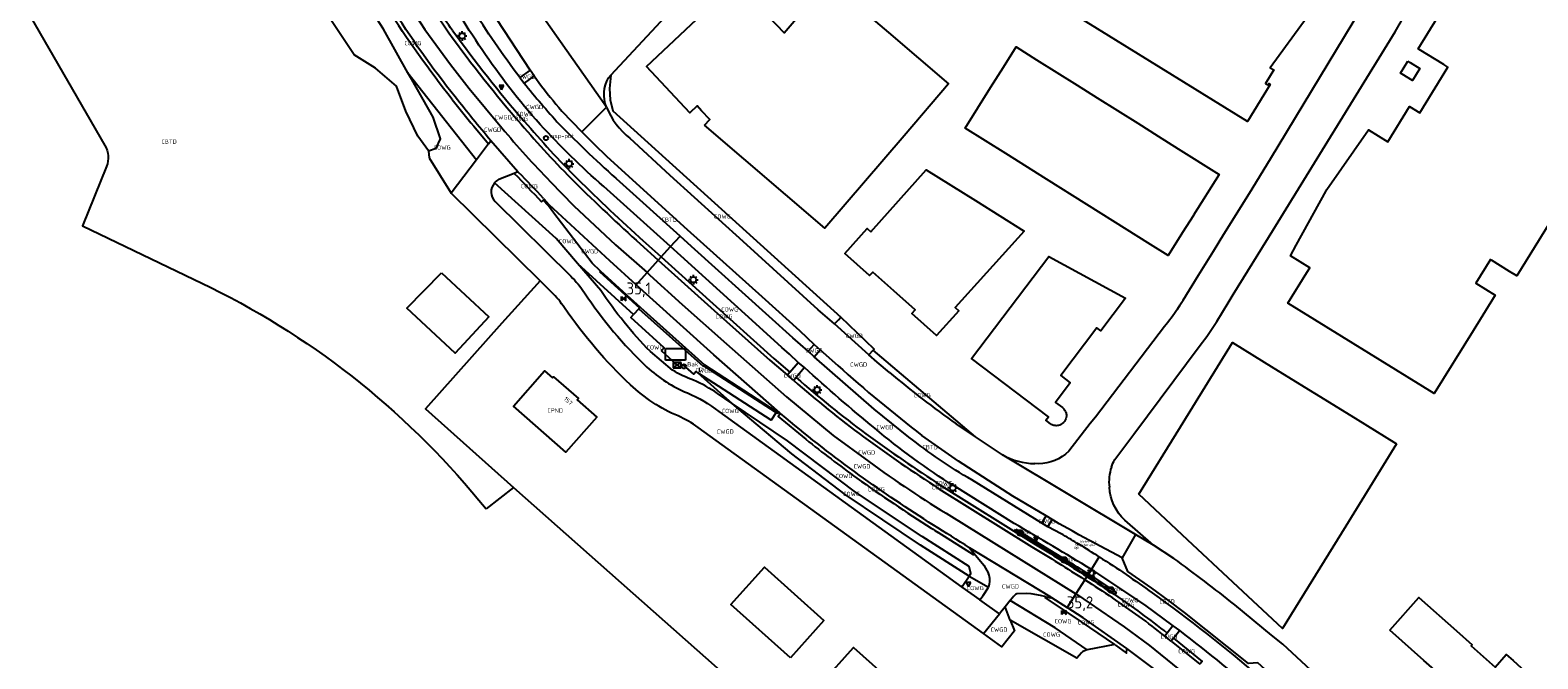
# Model space of a CAD drawing. Extents: x 163074 to 167167, y 441438 to 444019.
# Tile 19 of 49: x 164699 to 165014, y 442541 to 442673. Entities that reach past the tile are written whole.
import ezdxf
from ezdxf.enums import TextEntityAlignment as Align

# ---------------------------------------------------------------- set-up
doc = ezdxf.new("R2010")
doc.units = 0
doc.header["$LTSCALE"] = 4
doc.layers.get('0').update_dxf_attribs({"linetype": 'CONTINUOUS'})
for name, color, linetype in [('CBTD', 7, 'CONTINUOUS'), ('COWG', 7, 'CONTINUOUS'), ('CPND', 7, 'CONTINUOUS'), ('CWGD', 7, 'CONTINUOUS'), ('G_BTD', 3, 'CONTINUOUS'), ('G_OTD', 32, 'CONTINUOUS'), ('G_OWG', 6, 'CONTINUOUS'), ('G_PND', 1, 'CONTINUOUS'), ('G_WGD', 7, 'CONTINUOUS'), ('LWGI', 7, 'CONTINUOUS'), ('NAR', 7, 'CONTINUOUS'), ('PPALHM', 10, 'CONTINUOUS')]:
    doc.layers.add(name, color=color, linetype=linetype)
for name, color, linetype, true_color in [('PBAK', 7, 'CONTINUOUS', 0xbd2877), ('PBRD', 7, 'CONTINUOUS', 0xbd2877), ('PKST', 7, 'CONTINUOUS', 0xbd2877), ('PPAL', 7, 'CONTINUOUS', 0xbd2877), ('PPUT', 7, 'CONTINUOUS', 0xbd2877), ('PSTM', 7, 'CONTINUOUS', 0xde7233)]:
    doc.layers.add(name, color=color, linetype=linetype, true_color=true_color)
doc.styles.add('ISO', font='ISO')
doc.styles.get("Standard").update_dxf_attribs({"font": 'ISO'})

# ---------------------------------------------------------------- blocks, each defined once
blk = doc.blocks.new('schk.dwg')
for p, q in [((0.86, 0.56), (-0.86, 0.56)), ((-0.86, 0.56), (-0.86, -0.56)), ((0.86, -0.56), (0.86, 0.56)), ((-0.86, -0.56), (0.86, -0.56))]:
    blk.add_line(p, q)
at = {"linetype": 'Continuous'}
for p, q in [((-0.86, 0.56), (0.86, -0.56)), ((-0.86, -0.56), (0.86, 0.56))]:
    blk.add_line(p, q, dxfattribs=at)
blk = doc.blocks.new('lichtmast')
at = {"color": 0}
for p, q in [((-0.6, 0), (-1, 0)), ((-0.71, 0.71), (-0.42, 0.42)), ((0, 0.6), (0, 1)), ((0.42, 0.42), (0.71, 0.71)), ((0.6, 0), (1, 0)), ((-0.42, -0.42), (-0.71, -0.71)), ((0, -0.6), (0, -1)), ((0.42, -0.42), (0.71, -0.71))]:
    blk.add_line(p, q, dxfattribs=at)
blk.add_circle((0, 0), 0.6, dxfattribs=at)
blk = doc.blocks.new('abri')
at = {"color": 0}
for p, q in [((-2.1, 1.2), (2.1, 1.2)), ((-2.1, -1.2), (-2.1, 1.2)), ((2.1, 1.2), (2.1, -1.2)), ((2.1, -1.2), (-2.1, -1.2))]:
    blk.add_line(p, q, dxfattribs=at)
at = {"color": 0, "linetype": 'Continuous', "style": 'ISO', "flags": 2}
blk.add_attdef('ABRI', text='', height=0.8, dxfattribs=at).set_placement((0, 0), align=Align.MIDDLE_CENTER)
blk = doc.blocks.new('verkeersbord')
at = {"color": 0}
for p, q in [((0.5, 0.32), (-0.5, 0.32)), ((-0.5, 0.32), (0, -0.6)), ((0, -0.6), (0.5, 0.32))]:
    blk.add_line(p, q, dxfattribs=at)
blk = doc.blocks.new('klok')
at = {"color": 0}
blk.add_circle((0, 0), 0.45, dxfattribs=at)
at = {"style": 'ISO'}
blk.add_attdef('KLOK', (0.7, 0), '', height=0.9, dxfattribs=at)
blk = doc.blocks.new('waterleidingput')
at = {"linetype": 'ByBlock', "lineweight": -2}
h = blk.add_hatch(color=0, dxfattribs=at)
h.dxf.hatch_style = 1
edge = h.paths.add_edge_path()
edge.add_spline(control_points=[(0.44, 0), (0.44, 0.04), (0.43, 0.09), (0.36, 0.2), (0.28, 0.26), (0.09, 0.32), (-0.02, 0.33), (-0.22, 0.29), (-0.31, 0.24), (-0.42, 0.12), (-0.44, 0.06), (-0.44, -0.06), (-0.42, -0.12), (-0.33, -0.22), (-0.28, -0.26), (-0.1, -0.33), (0.04, -0.33), (0.27, -0.27), (0.37, -0.2), (0.43, -0.08), (0.44, -0.04), (0.44, 0)], knot_values=[0, 0, 0, 0, 0.380029, 0.380029, 1.118666, 1.118666, 1.857303, 1.857303, 2.59594, 2.59594, 3.13294, 3.13294, 3.66994, 3.66994, 4.20694, 4.20694, 5.079565, 5.079565, 5.952189, 5.952189, 6.283185, 6.283185, 6.283185, 6.283185], degree=3, periodic=0)
edge = h.paths.add_edge_path(flags=16)
edge.add_ellipse((0, 0), major_axis=(0.392, 0), ratio=0.689655, start_angle=0, end_angle=360)
h = blk.add_hatch(color=0, dxfattribs=at)
h.dxf.hatch_style = 1
h.paths.add_polyline_path([(-0.05, -0.09, -0.141608), (-0.09, -0.05), (-0.1, -0.09), (-0.17, 0.17), (-0.22, 0.17), (-0.13, -0.17), (-0.08, -0.17)])
at = {"linetype": 'ByBlock', "lineweight": -2, "true_color": 0x104b6e}
h = blk.add_hatch(color=156, dxfattribs=at)
h.dxf.hatch_style = 1
h.paths.add_polyline_path([(0.1, 0, 1), (-0.1, 0, 1)])
at = {"linetype": 'ByBlock', "lineweight": -2}
h = blk.add_hatch(color=0, dxfattribs=at)
h.dxf.hatch_style = 1
h.paths.add_polyline_path([(0.02, 0.17), (-0.03, 0.17), (-0.05, 0.09, -0.269854), (0.05, 0.09)])
h = blk.add_hatch(color=0, dxfattribs=at)
h.dxf.hatch_style = 1
h.paths.add_polyline_path([(0.23, 0.17), (0.17, 0.17), (0.1, -0.09), (0.09, -0.05, -0.141608), (0.05, -0.09), (0.07, -0.17), (0.12, -0.17)])
at = {"color": 0, "linetype": 'ByBlock', "lineweight": -2}
blk.add_attdef('WATERLEIDINGPUT', (0.5, 0.35), '', height=0.5, dxfattribs=at)
blk = doc.blocks.new('strooikist')
at = {"color": 0}
blk.add_circle((0, 0), 0.45, dxfattribs=at)
at = {"color": 0, "style": 'ISO'}
blk.add_attdef('STROOIKIST', (0.7, 0), '', height=0.9, dxfattribs=at)
blk = doc.blocks.new('kolk')
at = {"color": 0}
blk.add_circle((0, 0), 0.6, dxfattribs=at)
at = {"color": 0, "linetype": 'Continuous', "style": 'ISO'}
blk.add_attdef('KOLK', (-0.04, -0.26), '', height=0.8, dxfattribs=at)
blk = doc.blocks.new('haltepaal')
at = {"linetype": 'ByBlock', "lineweight": -2}
h = blk.add_hatch(color=0, dxfattribs=at)
h.dxf.hatch_style = 1
h.paths.add_polyline_path([(0.15, 0.45), (0.45, 0.45), (0.45, 0.8), (-0.15, 0.8), (-0.15, -0.1), (0, -0.1, -0.414214), (-0.1, 0, -1), (0.1, 0, -0.414214), (0, -0.1), (0.15, -0.1)])
h.paths.add_polyline_path([(0.15, 0.5), (0.15, 0.75), (0.4, 0.75), (0.4, 0.5)], flags=16)
at = {"linetype": 'ByBlock', "lineweight": -2, "true_color": 0x681648}
h = blk.add_hatch(color=219, dxfattribs=at)
h.dxf.hatch_style = 1
h.paths.add_polyline_path([(0.1, 0, 1), (-0.1, 0, 1)])
at = {"color": 0, "linetype": 'ByBlock', "lineweight": -2}
blk.add_attdef('HALTEPAAL', (0.5, 0.35), '', height=0.5, dxfattribs=at)
blk = doc.blocks.new('verkeersbord-pl')
at = {"linetype": 'Continuous'}
blk.add_circle((0, 0), 0.03, dxfattribs=at)
blk = doc.blocks.new('kilometerpaal')
at = {"color": 0}
for p, q in [((-0.44, 0.44), (0.44, -0.44)), ((-0.44, -0.44), (-0.44, 0.44)), ((0.44, 0.44), (-0.44, -0.44)), ((0.44, -0.44), (0.44, 0.44))]:
    blk.add_line(p, q, dxfattribs=at)
at = {"color": 0, "style": 'ISO'}
blk.add_attdef('KILOMETERPAAL', (0.59, 0.87), '', height=2.5, dxfattribs=at)

msp = doc.modelspace()

# ---------------------------------------------------------------- linework, layer by layer
at = {"layer": 'G_BTD', "linetype": 'Continuous', "transparency": 33554687}
for points in [[(164698.506, 442675.725), (164714.145, 442648.685)], [(164714.455, 442644.315), (164709.474, 442631.94), (164736.23, 442619.034)], [(164784.465, 442622.082), (164794.376, 442612.861), (164787.324, 442605.307), (164777.25, 442614.682), (164784.465, 442622.082)], [(164799.476, 442577.259), (164793.766, 442572.744)]]:
    msp.add_lwpolyline(points, dxfattribs=at)
for points in [[(164714.145, 442648.685, -0.2306393), (164714.455, 442644.315)], [(164736.23, 442619.034, -0.1092168), (164793.766, 442572.744)]]:
    msp.add_lwpolyline(points, format="xyb", dxfattribs=at)
at = {"layer": 'G_OTD', "linetype": 'Continuous', "transparency": 33554687}
for points in [[(164927.682, 442698.748), (164932.811, 442704.783), (164951.152, 442693.464), (164947.041, 442686.801), (164965.315, 442675.524), (164957.605, 442664.948), (164958.384, 442664.485), (164956.627, 442661.672), (164957.155, 442661.349), (164957.316, 442661.613), (164957.621, 442661.428), (164952.856, 442653.691), (164914.461, 442677.431), (164927.682, 442698.748)], [(164839.42, 442652.942), (164840.544, 442654.132), (164838.808, 442655.97), (164837.887, 442656.946), (164836.382, 442655.525), (164827.279, 442665.167), (164845.994, 442682.837), (164856.036, 442672.237), (164865.341, 442683.078), (164869.258, 442679.717), (164877.879, 442672.318), (164890.418, 442661.558), (164881.114, 442650.716), (164864.531, 442631.393), (164839.42, 442652.942)], [(165018.759, 442637.009), (165009.136, 442621.462), (165007.652, 442622.381), (165003.84, 442624.74), (165003.628, 442624.871), (165000.572, 442619.934), (165004.628, 442617.423), (165000, 442609.946), (164991.891, 442596.846), (164961.331, 442615.761), (164965.287, 442622.152), (164965.884, 442623.116), (164961.845, 442625.616), (164963.062, 442627.838), (164969.295, 442639.223), (164969.487, 442639.5), (164978.138, 442651.977), (164982.177, 442649.478), (164986.729, 442656.833), (164988.87, 442655.507), (164994.755, 442665.046), (164993.868, 442665.593), (164988.777, 442668.733), (164988.57, 442668.861), (164992.605, 442675.407)], [(164934.202, 442650.665), (164938.42, 442648.016), (164946.948, 442642.662), (164941.609, 442634.167), (164941.567, 442634.1), (164939.322, 442630.528), (164936.278, 442625.684), (164932.044, 442628.344), (164927.751, 442631.041), (164919.292, 442636.355), (164910.851, 442641.658), (164902.366, 442646.988), (164893.882, 442652.318), (164899.21, 442660.803), (164901.879, 442665.054), (164904.538, 442669.289), (164908.812, 442666.606), (164913.038, 442663.952), (164917.305, 442661.273), (164921.498, 442658.641), (164925.733, 442655.982), (164929.959, 442653.328), (164934.202, 442650.665)], [(164986.373, 442666.335), (164986.88, 442666.023), (164988.91, 442664.775), (164987.349, 442662.247), (164985.172, 442663.584), (164984.822, 442663.799), (164986.373, 442666.335)], [(164874.148, 442630.665), (164885.758, 442643.635), (164896.019, 442637.19), (164906.228, 442630.78), (164891.773, 442614.837), (164892.555, 442614.137), (164887.919, 442608.959), (164882.734, 442613.602), (164883.401, 442614.347), (164878.983, 442618.303), (164874.565, 442622.258), (164873.898, 442621.513), (164868.723, 442626.153), (164873.384, 442631.35), (164874.148, 442630.665)], [(164913.632, 442590.284), (164913.416, 442590.207), (164913.189, 442590.168), (164912.929, 442590.15), (164912.669, 442590.168), (164912.444, 442590.214), (164912.226, 442590.284), (164911.955, 442590.398), (164911.702, 442590.548), (164911.096, 442591.033), (164910.717, 442591.296), (164911.261, 442592.013), (164895.231, 442604.159), (164911.381, 442625.472), (164927.365, 442616.779), (164922.2, 442609.97), (164921.395, 442610.581), (164913.84, 442600.622), (164915.826, 442599.127), (164912.74, 442595.028), (164914.194, 442593.934)], [(164805.053, 442620.408), (164797.085, 442611.575), (164781.14, 442593.639), (164799.476, 442577.259)], [(164984.028, 442586.38), (164973.421, 442569.189), (164960.204, 442547.768), (164949.876, 442557.408), (164940.365, 442566.285), (164930.16, 442575.81), (164938.866, 442589.905), (164949.749, 442607.526), (164958.393, 442602.194), (164966.904, 442596.943), (164975.406, 442591.699), (164984.028, 442586.38)], [(164799.476, 442577.259), (164842.095, 442539.526), (164848.69, 442531.935), (164849.324, 442533.001), (164855.645, 442527.528), (164855.112, 442526.894), (164855.846, 442526.231), (164856.221, 442526.563), (164859.34, 442523.769), (164858.85, 442523.264), (164864.322, 442518.295), (164864.869, 442518.857), (164867.533, 442516.452), (164867.216, 442516.135), (164868.022, 442515.386), (164868.368, 442515.674), (164870.152, 442514.115), (164865.098, 442508.195), (164873.222, 442500.591), (164865.99, 442492.572)], [(164857.357, 442541.646), (164844.94, 442552.818), (164851.946, 442560.606), (164864.364, 442549.434), (164857.357, 442541.646)], [(164982.605, 442547.437), (164988.683, 442554.246), (164996.519, 442547.257), (164999.793, 442544.337), (164999.614, 442544.139), (165004.645, 442539.706), (165006.961, 442542.333), (165008.385, 442541.078), (165010.87, 442538.822), (165007.826, 442535.471), (165005.341, 442537.727), (165005.057, 442537.978), (165000.77, 442533.114), (164994.563, 442538.584), (164993.659, 442537.59), (164989.699, 442541.118), (164982.605, 442547.437)], [(164875.004, 442526.528), (164863.926, 442536.446), (164870.539, 442543.832), (164881.616, 442533.914), (164875.004, 442526.528)]]:
    msp.add_lwpolyline(points, dxfattribs=at)
for points in [[(164914.865, 442593.126, 0.1223945), (164914.194, 442593.934)], [(164915.044, 442592.172, -0.1413745), (164914.613, 442591.033)], [(164914.865, 442593.126, -0.1331562), (164915.044, 442592.172)], [(164914.613, 442591.033, -0.1398499), (164913.632, 442590.284)]]:
    msp.add_lwpolyline(points, format="xyb", dxfattribs=at)
at = {"layer": 'G_OWG', "linetype": 'Continuous', "transparency": 33554687}
for points in [[(164777.448, 442663.901), (164772.343, 442673.03), (164759.168, 442693.449), (164755.486, 442698.915)], [(164781.763, 442647.607), (164779.504, 442650.623), (164777.033, 442655.846), (164775.037, 442661.089), (164770.683, 442664.818), (164766.183, 442667.602), (164749.999, 442692.082), (164748.443, 442694.851)], [(164781.763, 442647.607), (164783.324, 442648.111), (164784.222, 442650.086), (164782.72, 442654.607), (164778.245, 442662.475), (164777.448, 442663.901)], [(164777.448, 442663.901), (164791.746, 442645.693)], [(164819.834, 442663.372), (164819.56, 442660.63), (164819.716, 442658.246), (164820.243, 442655.902), (164867.884, 442612.819)], [(164791.186, 442652.726), (164794.289, 442649.058)], [(164781.763, 442647.607), (164781.893, 442646.111)], [(164781.893, 442646.111), (164786.46, 442638.699)], [(164812.904, 442624.029), (164808.403, 442629.272), (164795.553, 442640.872)], [(164805.334, 442636.938), (164805.736, 442637.27)], [(164830.363, 442625.397), (164826.616, 442628.768)], [(164830.363, 442625.397), (164832.313, 442627.561)], [(164817.721, 442618.419), (164812.904, 442624.029)], [(164812.904, 442624.029), (164824.588, 442613.355)], [(164830.363, 442625.397), (164829.761, 442624.729)], [(164830.363, 442625.397), (164840.485, 442616.29), (164853.928, 442604.191), (164857.276, 442601.331)], [(164832.754, 442601.76), (164828.108, 442605.635)], [(164896.021, 442587.846), (164874.648, 442605.945)], [(164845.227, 442594.781), (164842.838, 442596.877), (164838.042, 442601.204)], [(164845.227, 442594.781), (164842.16, 442596.855)], [(164894.713, 442558.722), (164884.574, 442565.155), (164868.803, 442575.778), (164857.65, 442584.301), (164847.529, 442592.76), (164845.227, 442594.781)], [(164894.713, 442558.722), (164895.048, 442559.233), (164894.686, 442560.695), (164884.924, 442566.977), (164870.972, 442576.275), (164856.775, 442586.97), (164845.227, 442594.781)], [(164855.306, 442592.675), (164854.836, 442592.072), (164860.581, 442587.303)], [(164888.829, 442577.663), (164908.196, 442565.524)], [(164895.762, 442563.428), (164895.629, 442563.194), (164888.223, 442567.803)], [(164920.249, 442560.126), (164919.632, 442559.153), (164919.423, 442558.823), (164919.308, 442558.642)], [(164893.183, 442556.42), (164893.421, 442556.75)], [(164893.421, 442556.75), (164894.713, 442558.722)], [(164894.713, 442558.722), (164898.757, 442556.444)], [(164919.308, 442558.642), (164918.879, 442557.967)], [(164919.381, 442543.298), (164912.72, 442547.925), (164903.319, 442553.628)], [(164925.138, 442544.409), (164918.22, 442549.185), (164910.632, 442554.242), (164910.836, 442554.411)], [(164918.197, 442542.658), (164917.24, 442541.595), (164903.297, 442549.521)], [(164925.138, 442544.409), (164919.381, 442543.298)], [(164925.138, 442544.409), (164925.33, 442544.276)], [(164925.33, 442544.276), (164927.562, 442542.601), (164927.658, 442543.622)], [(164937.44, 442545.758), (164943.374, 442540.892), (164942.903, 442540.311)], [(164919.381, 442543.298), (164919.305, 442543.284)]]:
    msp.add_lwpolyline(points, dxfattribs=at)
for points in [[(164786.758, 442672.75, -0.0181974), (164780.73, 442681.554)], [(164786.711, 442658.33, -0.0289198), (164773.163, 442677.422)], [(164786.758, 442672.75, 0.0223994), (164801.756, 442653.765)], [(164786.711, 442658.33, 0.0040723), (164791.186, 442652.726)], [(164801.756, 442653.765, 0.0192064), (164812.855, 442641.746)], [(164799.661, 442642.861, -0.0057038), (164805.334, 442636.938)], [(164812.855, 442641.746, 0.010811), (164826.616, 442628.768)], [(164828.108, 442605.635, -0.0462225), (164817.721, 442618.419)], [(164837.113, 442599.676, -0.0541561), (164832.754, 442601.76)], [(164842.16, 442596.855, 0.0465326), (164837.113, 442599.676)], [(164858.564, 442600.215, 0.0202677), (164873.133, 442588.44)], [(164873.133, 442588.44, 0.0143204), (164888.829, 442577.663)], [(164860.581, 442587.303, 0.0104163), (164871.251, 442579.191)], [(164871.251, 442579.191, 0.0120816), (164886.807, 442568.712)], [(164886.807, 442568.712, -0.0176397), (164888.223, 442567.803)], [(164908.196, 442565.524, -0.0078992), (164919.308, 442558.642)], [(164919.308, 442558.642, -0.0042316), (164925.123, 442554.844)], [(164936.101, 442546.798, 0.0220716), (164925.123, 442554.844)], [(164919.305, 442543.284, 0.1631679), (164918.197, 442542.658)]]:
    msp.add_lwpolyline(points, format="xyb", dxfattribs=at)
at = {"layer": 'G_PND', "linetype": 'Continuous', "transparency": 33554687}
msp.add_lwpolyline([(164807.633, 442600.133), (164807.857, 442600.387), (164813.055, 442595.801), (164812.831, 442595.547), (164816.904, 442591.954), (164810.428, 442584.613), (164799.504, 442594.25), (164805.98, 442601.591), (164807.633, 442600.133)], dxfattribs=at)
at = {"layer": 'G_WGD', "linetype": 'Continuous', "transparency": 33554687}
for points in [[(164946.462, 442611.93), (164948.857, 442615.823), (164949.908, 442617.53), (164958.139, 442630.907), (164983.715, 442672.472), (164985.611, 442675.728), (165000, 442698.948), (165021.73, 442734.021), (165027.474, 442743.293), (165032.966, 442752.147), (165036.004, 442757.049), (165039.704, 442762.895), (165042.136, 442766.479)], [(164819.834, 442663.372), (164830.276, 442674.572), (164833.108, 442677.44), (164843.144, 442685.751), (164844.765, 442686.728), (164850.836, 442690.893), (164856.787, 442694.768), (164863.807, 442699.34), (164896.78, 442720.831), (164903.483, 442725.17), (164905.766, 442726.736), (164906.813, 442727.535), (164909.085, 442729.41), (164910.578, 442730.787), (164915.381, 442735.886), (164918.064, 442738.882), (164931.852, 442754.75)], [(164938.232, 442614.5), (164938.825, 442615.421), (164938.92, 442615.573), (164939.014, 442615.725), (164939.422, 442616.383), (164942.663, 442621.611), (164945.752, 442626.593), (164947.955, 442630.146), (164953.261, 442638.704), (164957.716, 442645.89), (164978.392, 442680.187), (165000, 442715.094), (165000.383, 442715.713), (165000.499, 442715.9), (165000.795, 442716.106), (165003.227, 442720.064), (165005.22, 442723.307), (165005.315, 442723.627), (165005.728, 442724.29), (165010.772, 442732.384), (165010.797, 442732.424), (165010.994, 442732.746), (165018.244, 442744.469)], [(164765.735, 442697.755), (164772.475, 442686.583), (164779.149, 442675.687), (164781.009, 442672.939), (164786.362, 442665.636), (164790.219, 442660.619), (164797.097, 442652.351)], [(164818.912, 442656.735), (164802.386, 442680.323)], [(164802.982, 442664.46), (164796.114, 442674.959)], [(164802.982, 442664.46), (164800.797, 442662.923)], [(164803.792, 442663.222), (164802.982, 442664.46)], [(164800.797, 442662.923), (164801.711, 442661.747)], [(164803.792, 442663.222), (164801.711, 442661.747)], [(164803.792, 442663.222), (164804.788, 442661.834)], [(164819.347, 442662.85), (164819.834, 442663.372)], [(164809.635, 442655.885), (164811.696, 442653.682), (164813.794, 442651.515)], [(164813.794, 442651.515), (164818.912, 442656.735)], [(164813.794, 442651.515), (164816.382, 442648.939), (164819.023, 442646.417), (164835.766, 442631.171), (164851.387, 442617.111), (164859.239, 442610.068), (164862.363, 442607.148)], [(164794.289, 442649.058), (164791.746, 442645.693)], [(164794.289, 442649.058), (164794.769, 442649.692)], [(164800.44, 442643.178), (164794.769, 442649.692)], [(164866.594, 442611.427), (164863.146, 442614.377), (164847.466, 442628.625), (164832.237, 442642.414), (164823.806, 442650.209)], [(164791.746, 442645.693), (164786.46, 442638.699)], [(164799.661, 442642.861), (164796.46, 442641.556)], [(164800.44, 442643.178), (164799.661, 442642.861)], [(164800.44, 442643.178), (164800.565, 442643.064)], [(164805.053, 442620.408), (164786.46, 442638.699)], [(164807.177, 442641.203), (164812.133, 442636.085), (164820.834, 442627.947), (164827.421, 442622.132)], [(164832.313, 442627.561), (164818.366, 442640.103)], [(164834.296, 442629.761), (164821.691, 442641.123)], [(164795.644, 442636.959), (164811.45, 442621.41)], [(164805.736, 442637.27), (164805.943, 442637.483)], [(164823.178, 442617.426), (164817.667, 442622.427), (164815.944, 442624.082), (164807.936, 442634.53), (164806.843, 442636.096), (164805.736, 442637.27)], [(164805.777, 442637.636), (164805.943, 442637.483)], [(164825.135, 442619.596), (164819.619, 442624.607), (164806.97, 442636.314), (164805.943, 442637.483)], [(164832.313, 442627.561), (164834.296, 442629.761)], [(164861.049, 442605.693), (164857.867, 442608.537), (164852.929, 442612.939), (164836.684, 442627.609), (164834.296, 442629.761)], [(164829.761, 442624.729), (164826.014, 442628.099)], [(164859.013, 442603.375), (164857.192, 442605.077), (164855.595, 442606.517), (164850.93, 442610.749), (164834.443, 442625.646), (164832.313, 442627.561)], [(164827.421, 442622.132), (164829.761, 442624.729)], [(164829.761, 442624.729), (164841.453, 442614.215), (164853.089, 442603.811), (164856.73, 442600.688)], [(164807.434, 442618.066), (164805.053, 442620.408)], [(164825.135, 442619.596), (164827.421, 442622.132)], [(164827.421, 442622.132), (164827.999, 442621.622), (164834.732, 442615.484), (164844.043, 442607.248), (164856.517, 442596.213), (164866.296, 442588.092), (164873.755, 442582.644)], [(164823.178, 442617.426), (164825.953, 442614.908)], [(164855.129, 442592.834), (164841.368, 442604.938), (164827.99, 442617.003), (164825.135, 442619.596)], [(164825.953, 442614.908), (164825.808, 442614.748), (164825.66, 442614.587), (164824.588, 442613.355)], [(164825.953, 442614.908), (164826.009, 442614.857), (164839.386, 442602.864), (164854.532, 442593.061)], [(164838.042, 442601.204), (164837.67, 442601.445), (164837.215, 442600.887), (164834.968, 442602.874), (164834.338, 442602.227), (164830.426, 442605.767), (164831, 442606.431), (164824.037, 442612.721), (164824.588, 442613.355)], [(164866.594, 442611.427), (164867.412, 442612.287), (164867.884, 442612.819)], [(164873.771, 442604.982), (164866.594, 442611.427)], [(164874.648, 442605.945), (164874.862, 442606.169), (164867.884, 442612.819)], [(164935.545, 442610.86), (164921.142, 442591.94), (164920.029, 442590.595), (164915.524, 442584.824)], [(164861.049, 442605.693), (164862.363, 442607.148)], [(164862.363, 442607.148), (164863.611, 442606.004)], [(164862.314, 442604.551), (164861.049, 442605.693)], [(164862.314, 442604.551), (164863.611, 442606.004)], [(164882.125, 442587.78), (164874.858, 442593.597), (164862.314, 442604.551)], [(164863.611, 442606.004), (164867.263, 442602.749)], [(164873.771, 442604.982), (164874.648, 442605.945)], [(164878.077, 442601.264), (164875.488, 442603.426), (164873.771, 442604.982)], [(164925.159, 442583.084), (164929.099, 442588.355), (164943.002, 442606.974)], [(164854.532, 442593.061), (164854.412, 442592.88), (164853.363, 442591.298), (164838.042, 442601.204)], [(164857.276, 442601.331), (164856.73, 442600.688)], [(164857.276, 442601.331), (164859.013, 442603.375)], [(164860.336, 442602.304), (164858.564, 442600.215)], [(164860.336, 442602.304), (164859.013, 442603.375)], [(164858.047, 442599.604), (164856.73, 442600.688)], [(164858.564, 442600.215), (164858.047, 442599.604)], [(164842.396, 442593.089), (164893.183, 442556.42)], [(164855.129, 442592.834), (164855.026, 442592.697), (164854.786, 442592.897), (164854.532, 442593.061)], [(164855.129, 442592.834), (164855.306, 442592.675)], [(164856.459, 442591.751), (164855.306, 442592.675)], [(164897.737, 442546.729), (164838.088, 442589.797)], [(164896.021, 442587.846), (164892.027, 442590.53)], [(164910.809, 442571.294), (164903.817, 442575.431), (164892.47, 442582.727), (164884.839, 442588.124)], [(164901.692, 442584.037), (164896.021, 442587.846)], [(164929.444, 442567.449), (164901.692, 442584.037)], [(164909.214, 442582.193), (164908.433, 442582.223)], [(164909.896, 442569.803), (164895.27, 442578.818)], [(164888.4, 442576.988), (164907.779, 442564.842)], [(164904.134, 442569.712), (164891.562, 442577.555)], [(164891.004, 442571.181), (164916.989, 442554.988)], [(164909.896, 442569.803), (164910.809, 442571.294)], [(164911.14, 442569.025), (164909.896, 442569.803)], [(164912.041, 442570.534), (164910.809, 442571.294)], [(164911.14, 442569.025), (164912.041, 442570.534)], [(164926.666, 442562.509), (164917.636, 442567.379), (164916.209, 442568.148), (164913.556, 442569.629), (164912.041, 442570.534)], [(164933.269, 442565.162), (164927.218, 442570.425)], [(164913.921, 442567.557), (164911.14, 442569.025)], [(164929.444, 442567.449), (164926.666, 442562.509)], [(164933.269, 442565.162), (164929.444, 442567.449)], [(164911.893, 442554.274), (164894.793, 442564.647)], [(164894.793, 442564.647), (164895.762, 442563.428)], [(164895.762, 442563.428), (164897.777, 442561.011), (164898.782, 442559.263)], [(164917.618, 442565.386), (164917.24, 442565.613)], [(164937.485, 442562.402), (164933.269, 442565.162)], [(164920.249, 442560.126), (164921.907, 442562.737)], [(164920.249, 442560.126), (164920.581, 442559.924), (164931.348, 442552.733), (164937.281, 442548.351)], [(164961.001, 442535.201), (164955.031, 442540.61), (164953.099, 442540.488), (164939.679, 442551.097), (164936.287, 442553.67), (164932.855, 442556.189), (164927.885, 442559.697), (164926.666, 442562.509)], [(164918.879, 442557.967), (164916.989, 442554.988)], [(164893.183, 442556.42), (164896.928, 442553.774)], [(164896.928, 442553.774), (164897.623, 442554.643), (164898.688, 442556.299)], [(164901.036, 442550.806), (164896.928, 442553.774)], [(164903.319, 442553.628), (164902.241, 442552.295)], [(164903.778, 442554.196), (164903.319, 442553.628)], [(164910.836, 442554.411), (164909.65, 442554.682), (164907.67, 442555.047), (164906.68, 442555.112), (164904.68, 442555.04)], [(164910.836, 442554.411), (164911.813, 442554.169), (164911.893, 442554.274)], [(164911.893, 442554.274), (164915.183, 442552.142)], [(164916.989, 442554.988), (164915.183, 442552.142)], [(164916.989, 442554.988), (164917.323, 442554.78), (164927.074, 442548.098), (164932.408, 442544.246), (164938.29, 442539.44), (164946.506, 442532.674), (164954.981, 442525.262), (164961.941, 442518.866), (164974.613, 442507.491), (164993.851, 442490.154)], [(164897.737, 442546.729), (164901.036, 442550.806)], [(164902.241, 442552.295), (164901.036, 442550.806)], [(164903.297, 442549.521), (164902.241, 442552.295)], [(164927.658, 442543.622), (164918.535, 442549.97), (164915.183, 442552.142)], [(165025.422, 442485.611), (165022.799, 442487.715), (165020.208, 442489.859), (165018.231, 442491.602), (165016.226, 442493.312), (164999.613, 442508.416), (164983.204, 442523.407), (164970.897, 442534.583), (164960.26, 442544.47), (164957.922, 442546.363), (164950.202, 442552.728)], [(164903.297, 442549.521), (164904.158, 442547.261), (164901.563, 442543.925), (164897.737, 442546.729)], [(164937.281, 442548.351), (164936.101, 442546.798)], [(164937.281, 442548.351), (164938.662, 442547.338)], [(164937.44, 442545.758), (164938.662, 442547.338)], [(164936.101, 442546.798), (164935.617, 442546.161)], [(164936.953, 442545.127), (164935.617, 442546.161)], [(164937.44, 442545.758), (164936.953, 442545.127)], [(164936.953, 442545.127), (164942.903, 442540.311)], [(164934.889, 442538.134), (164927.658, 442543.622)]]:
    msp.add_lwpolyline(points, dxfattribs=at)
for points in [[(164775.164, 442689.231, 0.0239776), (164786.026, 442672.227)], [(164792.955, 442668.677, -0.0214424), (164782.765, 442685.294)], [(164787.338, 442658.826, -0.0288221), (164773.844, 442677.841)], [(164800.797, 442662.923, -0.0245332), (164790.761, 442677.591)], [(164786.026, 442672.227, 0.0224402), (164801.074, 442653.178)], [(164805.064, 442653.102, -0.0344628), (164792.955, 442668.677)], [(164801.711, 442661.747, 0.0137999), (164809.056, 442653.146)], [(164804.788, 442661.834, 0.0196403), (164809.635, 442655.885)], [(164818.912, 442656.735, -0.2232204), (164819.347, 442662.85)], [(164794.769, 442649.692, -0.0093513), (164787.338, 442658.826)], [(164818.912, 442656.735, 0.1245035), (164823.806, 442650.209)], [(164797.097, 442652.351, 0.020633), (164807.177, 442641.203)], [(164801.074, 442653.178, 0.0191658), (164812.221, 442641.108)], [(164818.366, 442640.103, -0.0280989), (164805.064, 442653.102)], [(164809.056, 442653.146, 0.0166253), (164821.691, 442641.123)], [(164805.777, 442637.636, 0.0069558), (164800.565, 442643.064)], [(164795.553, 442640.872, 0.3928007), (164795.644, 442636.959)], [(164795.553, 442640.872, -0.0994815), (164796.46, 442641.556)], [(164812.221, 442641.108, 0.0108196), (164826.014, 442628.099)], [(164811.45, 442621.41, -0.0516856), (164814.337, 442617.914)], [(164810.189, 442614.767, 0.0490024), (164807.434, 442618.066)], [(164814.337, 442617.914, 0.0561115), (164827.386, 442602.4)], [(164823.96, 442598.691, -0.055263), (164810.189, 442614.767)], [(164938.232, 442614.5, -0.0257265), (164935.545, 442610.86)], [(164943.002, 442606.974, 0.0245055), (164946.462, 442611.93)], [(164827.386, 442602.4, 0.0878531), (164835.846, 442596.994)], [(164875.007, 442589.627, -0.0165305), (164860.336, 442602.304)], [(164867.263, 442602.749, 0.0198453), (164884.839, 442588.124)], [(164878.077, 442601.264, 0.0232499), (164892.027, 442590.53)], [(164833.882, 442592.179, -0.0880605), (164823.96, 442598.691)], [(164858.047, 442599.604, 0.0202515), (164872.658, 442587.796)], [(164835.846, 442596.994, -0.0701), (164842.396, 442593.089)], [(164838.088, 442589.797, 0.05497), (164833.882, 442592.179)], [(164871.717, 442579.841, -0.0176716), (164856.459, 442591.751)], [(164891.562, 442577.555, -0.0357398), (164875.007, 442589.627)], [(164872.658, 442587.796, 0.014322), (164888.4, 442576.988)], [(164895.27, 442578.818, -0.0364029), (164882.125, 442587.78)], [(164873.755, 442582.644, 0.0221364), (164891.004, 442571.181)], [(164901.692, 442584.037, 0.1213796), (164908.433, 442582.223)], [(164915.524, 442584.824, -0.1976259), (164909.214, 442582.193)], [(164924.439, 442581.479, -0.047563), (164925.159, 442583.084)], [(164887.232, 442569.39, -0.0120838), (164871.717, 442579.841)], [(164924.439, 442581.479, 0.1128921), (164924.007, 442577.281)], [(164927.218, 442570.425, -0.1918096), (164924.007, 442577.281)], [(164894.793, 442564.647, 0.0038836), (164887.232, 442569.39)], [(164920.249, 442560.126, 0.0044725), (164904.134, 442569.712)], [(164917.24, 442565.613, 0.0043232), (164913.921, 442567.557)], [(164907.779, 442564.842, -0.0078425), (164918.879, 442557.967)], [(164921.907, 442562.737, 0.0061205), (164917.618, 442565.386)], [(164921.907, 442562.737, -0.0159863), (164932.965, 442555.21)], [(164950.202, 442552.728, 0.0108524), (164937.485, 442562.402)], [(164898.757, 442556.444, 0.2107996), (164898.782, 442559.263)], [(164918.879, 442557.967, -0.0043626), (164924.68, 442554.178)], [(164898.688, 442556.299, 0.0195456), (164898.757, 442556.444)], [(164904.68, 442555.04, 0.0814299), (164903.778, 442554.196)], [(164935.617, 442546.161, 0.0220502), (164924.68, 442554.178)], [(164932.965, 442555.21, -0.0222424), (164955.293, 442537.712)], [(164938.662, 442547.338, -0.0197449), (164956.149, 442532.921)]]:
    msp.add_lwpolyline(points, format="xyb", dxfattribs=at)
at = {"layer": 'LWGI', "transparency": 33554687}
for points in [[(164817.667, 442622.427), (164817.556, 442622.284), (164825.808, 442614.748)], [(164825.66, 442614.587), (164839.121, 442602.583), (164839.248, 442602.688), (164854.412, 442592.88)], [(164854.412, 442592.88), (164854.637, 442592.734), (164854.786, 442592.897)]]:
    msp.add_lwpolyline(points, dxfattribs=at)
for points in [[(164919.423, 442558.823, 0.0049642), (164914.689, 442561.803), (164904.277, 442568.204), (164904.47, 442568.538)], [(164904.47, 442568.538), (164914.886, 442562.13, -0.0057899), (164919.632, 442559.153)], [(164919.632, 442559.153, -0.0069076), (164925.455, 442555.293), (164925.245, 442554.972, 0.0060788), (164919.423, 442558.823)]]:
    msp.add_lwpolyline(points, format="xyb", dxfattribs=at)

# ---------------------------------------------------------------- block references
at = {"layer": 'PBAK', "transparency": 33554687}
msp.add_blockref('strooikist', (164835.123, 442602.533), dxfattribs=at).add_auto_attribs({'STROOIKIST': 'Bak'})
at = {"layer": 'PBRD', "transparency": 33554687}
for p in [(164797.001, 442660.929), (164908.729, 442566.598), (164894.586, 442557.065)]:
    msp.add_blockref('verkeersbord', p, dxfattribs=at)
at = {"layer": 'PKST', "transparency": 33554687}
msp.add_blockref('schk.dwg', (164833.693, 442602.795), dxfattribs=at)
at = {"layer": 'PPAL', "transparency": 33554687}
for name, p in [('lichtmast', (164788.779, 442671.579)), ('verkeersbord-pl', (164797.001, 442660.929)), ('lichtmast', (164811.115, 442644.874)), ('lichtmast', (164837.085, 442620.639)), ('lichtmast', (164862.966, 442597.651)), ('lichtmast', (164891.301, 442577.137)), ('verkeersbord-pl', (164908.729, 442566.598)), ('lichtmast', (164920.178, 442559.346))]:
    msp.add_blockref(name, p, dxfattribs=at)
msp.add_blockref('haltepaal', (164838.347, 442601.456), dxfattribs=at).add_auto_attribs({'HALTEPAAL': 'H'})
at = {"layer": 'PPALHM', "transparency": 33554687}
for p, values in [((164822.525, 442616.701), {'KILOMETERPAAL': '35,1'}), ((164914.532, 442551.115), {'KILOMETERPAAL': '35,2'})]:
    msp.add_blockref('kilometerpaal', p, dxfattribs=at).add_auto_attribs(values)
at = {"layer": 'PPUT', "transparency": 33554687}
for name, p, values in [('klok', (164806.293, 442650.253), {'KLOK': 'Insp-put'}), ('kolk', (164905.401, 442567.734), {'KOLK': 'Kolk'}), ('waterleidingput', (164917.35, 442565.341), {'WATERLEIDINGPUT': 'WaterLput'}), ('waterleidingput', (164917.145, 442564.658), {'WATERLEIDINGPUT': 'WaterLput'}), ('kolk', (164914.565, 442562.093), {'KOLK': 'Kolk'}), ('kolk', (164924.306, 442555.834), {'KOLK': 'Kolk'})]:
    msp.add_blockref(name, p, dxfattribs=at).add_auto_attribs(values)
at = {"layer": 'PSTM', "transparency": 33554687}
msp.add_blockref('abri', (164833.338, 442605.06), dxfattribs=at)

# ---------------------------------------------------------------- texts
at = {"layer": 'CBTD', "transparency": 33554687, "style": 'ISO'}
for p in [(164727.53, 442649.488), (164832.037, 442633.182), (164886.562, 442585.673), (164936.071, 442553.393)]:
    msp.add_text('CBTD', height=0.9, dxfattribs=at).set_placement(p, align=Align.MIDDLE_CENTER)
at = {"layer": 'COWG', "transparency": 33554687, "style": 'ISO'}
for p in [(164778.473, 442670.089), (164800.749, 442654.253), (164801.819, 442655.284), (164784.597, 442648.26), (164802.802, 442640.189), (164843.157, 442633.854), (164810.753, 442628.695), (164844.688, 442614.448), (164843.519, 442612.964), (164829.066, 442606.507), (164884.896, 442596.519), (164844.774, 442593.23), (164868.554, 442579.64), (164870.138, 442575.891), (164875.299, 442576.846), (164888.678, 442577.288), (164889.407, 442578.117), (164895.97, 442556.233), (164928.295, 442553.719), (164927.49, 442552.743), (164914.325, 442549.296), (164919.145, 442549.046), (164911.931, 442546.509), (164940.164, 442543.026)]:
    msp.add_text('COWG', height=0.9, dxfattribs=at).set_placement(p, align=Align.MIDDLE_CENTER)
at = {"layer": 'CPND', "transparency": 33554687, "style": 'ISO'}
msp.add_text('CPND', height=0.9, dxfattribs=at).set_placement((164808.204, 442593.328), align=Align.MIDDLE_CENTER)
at = {"layer": 'CWGD', "transparency": 33554687, "style": 'ISO'}
for p in [(164802.295, 442663.069), (164797.339, 442654.575), (164803.918, 442656.739), (164795.139, 442651.986), (164815.436, 442626.612), (164870.728, 442608.912), (164862.33, 442605.84), (164839.285, 442601.678), (164857.773, 442600.551), (164871.619, 442602.913), (164843.748, 442588.912), (164877.11, 442589.84), (164872.325, 442581.666), (164873.301, 442584.539), (164910.969, 442570.164), (164903.343, 442556.56), (164900.948, 442547.537), (164936.47, 442546.032)]:
    msp.add_text('CWGD', height=0.9, dxfattribs=at).set_placement(p, align=Align.MIDDLE_CENTER)
at = {"layer": 'NAR', "transparency": 33554687, "style": 'ISO'}
msp.add_text('157', height=0.9, rotation=316.8, dxfattribs=at).set_placement((164810.942, 442595.32), align=Align.MIDDLE_CENTER)

doc.saveas('drawing.dxf')
